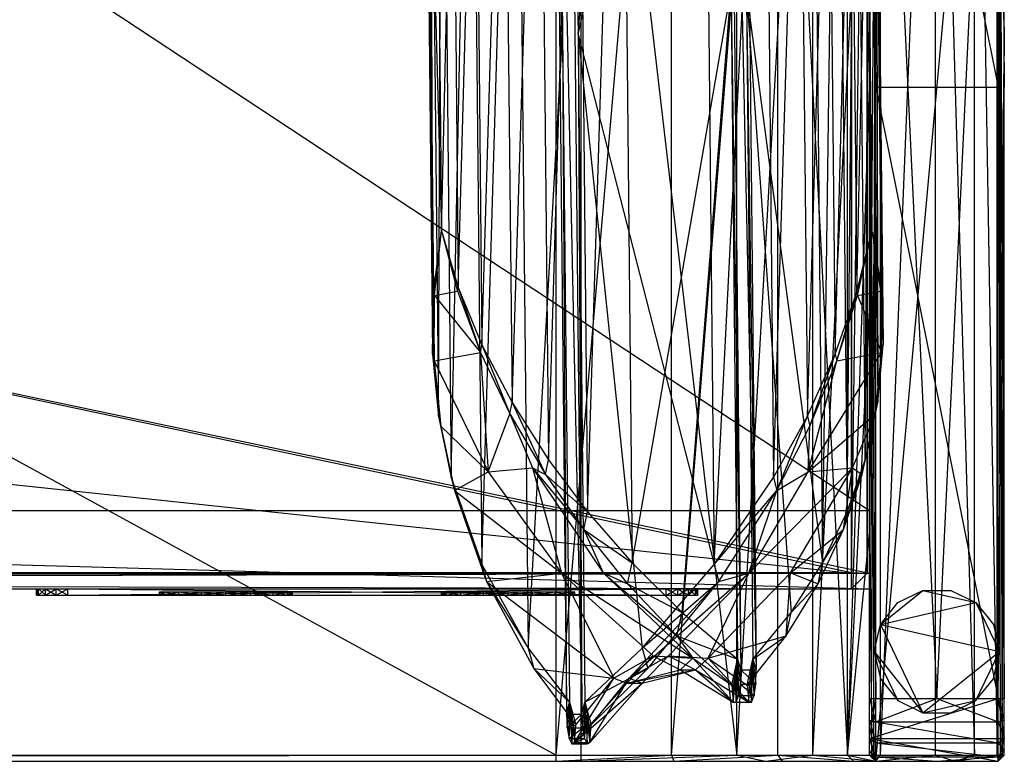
# Model space of a CAD drawing. Header units: inches. Extents: x -36.3 to 36.3, y -10.6 to 17.1.
# Tile 8 of 10: x 24 to 36.3, y -10.6 to -1.3. Entities that reach past the tile are written whole.
import ezdxf

# ---------------------------------------------------------------- set-up
doc = ezdxf.new("R2010")
doc.units = ezdxf.units.IN
doc.layers.get('0').update_dxf_attribs({"true_color": 0xc2ced6})

msp = doc.modelspace()

# ---------------------------------------------------------------- linework, layer by layer
at = {"color": 8, "true_color": 0x8c8177}
for p, q in [((0.003, 15.384), (34.649, -7.451)), ((32.861, 7.598), (33.033, -9.454)), ((32.861, 7.598), (33.226, -9.454)), ((33.054, 7.598), (33.226, -9.454)), ((30.67, 7.043), (30.794, -1.474)), ((30.67, 7.043), (30.841, -10.01)), ((30.67, 7.043), (31.034, -10.01)), ((30.862, 7.043), (30.987, -1.474)), ((30.862, 7.043), (31.034, -10.01)), ((30.71, 6.908), (30.794, -1.474)), ((30.903, 6.908), (30.987, -1.474)), ((-34.642, 6.329), (34.649, -8.238)), ((-34.475, 6.339), (34.423, -8.228)), ((34.422, 6.344), (34.423, -8.228)), ((34.423, -8.228), (34.619, 6.339)), ((34.423, -8.238), (34.423, 6.329)), ((34.423, -8.238), (34.619, 6.329)), ((34.619, 6.339), (34.619, -8.238)), ((34.619, -8.238), (34.619, 6.329)), ((34.649, -10.522), (34.649, 6.329)), ((34.649, -2.096), (34.649, 6.329)), ((34.649, -2.096), (34.728, 6.329)), ((34.649, -1.742), (34.649, 6.329)), ((34.649, -1.742), (34.728, 6.329)), ((34.649, -8.238), (34.649, 6.329)), ((34.649, -7.451), (34.649, 6.329)), ((34.701, -10.574), (34.728, 6.329)), ((34.728, -10.6), (34.728, 6.329)), ((34.728, -10.6), (36.263, 6.329)), ((34.728, -9.813), (34.728, 6.329)), ((34.728, 6.329), (35.495, -9.813)), ((35.495, -9.813), (36.263, 6.329)), ((36.263, -10.6), (36.263, 6.329)), ((36.263, -9.813), (36.263, 6.329)), ((36.263, 6.329), (36.289, -10.574)), ((36.263, 6.329), (36.316, -10.548)), ((36.263, 6.329), (36.342, -2.096)), ((36.263, 6.329), (36.342, -1.742)), ((36.342, -10.522), (36.342, 6.329)), ((36.342, -2.096), (36.342, 6.329)), ((36.342, -1.742), (36.342, 6.329)), ((0, 6.25), (30.712, -10.522)), ((29.78, -8.13), (30.205, 6.286)), ((30.205, 6.286), (30.36, -9.179)), ((30.205, 6.286), (30.794, -1.474)), ((30.712, -10.522), (30.712, 6.25)), ((30.712, -10.522), (32.161, 6.25)), ((30.987, -1.474), (31.636, 6.286)), ((31.027, -10.522), (31.027, 6.25)), ((31.027, 6.25), (32.983, -10.522)), ((32.161, -10.522), (32.161, 6.25)), ((32.161, -10.522), (33.496, 6.25)), ((32.983, -10.522), (32.983, 6.25)), ((32.983, -10.522), (33.935, 6.25)), ((33.496, -10.522), (33.496, 6.25)), ((33.496, 6.25), (34.373, -10.522)), ((33.935, -10.522), (33.935, 6.25)), ((33.935, -10.522), (34.785, 6.25)), ((34.373, -10.522), (34.373, 6.25)), ((34.373, 6.25), (34.649, -2.136)), ((34.785, -10.522), (34.785, 6.25)), ((34.785, -10.522), (35.476, 6.25)), ((35.476, -10.522), (35.476, 6.25)), ((35.476, 6.25), (35.969, -10.522)), ((35.969, -10.522), (35.969, 6.25)), ((35.969, 6.25), (36.253, -10.522)), ((36.253, -10.522), (36.253, 6.25)), ((36.253, 6.25), (36.342, -2.136)), ((36.342, -9.813), (36.342, 6.25)), ((36.342, -3.723), (36.342, 6.25)), ((31.107, -7.467), (31.524, 6.126)), ((31.524, 6.126), (31.667, -8.11)), ((33.917, 6.126), (34.06, -8.11)), ((34.649, -9.813), (34.649, 5.541)), ((34.649, 5.541), (34.728, -2.136)), ((34.728, -2.136), (34.728, 5.541)), ((34.728, 5.541), (36.263, -2.136)), ((36.263, -2.136), (36.263, 5.541)), ((36.263, 5.541), (36.342, -9.813)), ((36.342, -9.813), (36.342, 5.541)), ((29.394, -7.038), (29.645, 5.325)), ((29.645, 5.325), (29.78, -8.13)), ((30.616, -6.814), (30.978, 5.423)), ((30.978, 5.423), (31.107, -7.467)), ((30.987, -1.474), (32.563, 5.325)), ((32.563, 5.325), (32.698, -8.13)), ((34.06, -8.11), (34.239, 5.423)), ((34.239, 5.423), (34.368, -7.467)), ((30.158, -6.096), (30.501, 4.707)), ((30.501, 4.707), (30.616, -6.814)), ((34.368, -7.467), (34.479, 4.707)), ((34.479, 4.707), (34.595, -6.814)), ((29.233, -6.266), (29.279, 4.329)), ((29.279, 4.329), (29.394, -7.038)), ((32.698, -8.13), (33.329, 4.329)), ((33.329, 4.329), (33.444, -7.038)), ((29.779, -5.372), (30.058, 3.916)), ((30.058, 3.916), (30.158, -6.096)), ((34.595, -6.814), (34.652, 3.916)), ((34.652, 3.916), (34.753, -6.096)), ((29.134, 3.628), (29.159, -5.488)), ((29.134, 3.628), (29.233, -6.266)), ((33.444, -7.038), (33.769, 3.628)), ((33.769, 3.628), (33.868, -6.266)), ((29.483, -4.651), (29.694, 3.117)), ((29.694, 3.117), (29.779, -5.372)), ((34.734, 3.117), (34.753, -6.096)), ((34.734, 3.117), (34.794, -4.651)), ((34.734, 3.117), (34.819, -5.372)), ((29.075, 2.923), (29.159, -5.488)), ((29.075, 2.923), (29.173, -4.71)), ((33.868, -6.266), (34.133, 2.923)), ((34.133, 2.923), (34.217, -5.488)), ((29.274, -3.939), (29.413, 2.318)), ((29.413, 2.318), (29.483, -4.651)), ((34.676, -3.939), (34.724, 2.318)), ((34.724, 2.318), (34.794, -4.651)), ((29.103, 2.221), (29.173, -4.71)), ((29.103, 2.221), (29.274, -3.939)), ((34.217, -5.488), (34.418, 2.221)), ((34.418, 2.221), (34.488, -4.71)), ((29.219, 1.527), (29.274, -3.939)), ((34.488, -4.71), (34.621, 1.527)), ((34.621, 1.527), (34.676, -3.939)), ((34.649, -9.813), (34.649, 1.567)), ((34.649, -6.368), (34.649, 1.567)), ((34.649, -2.136), (34.649, 1.567)), ((34.649, -2.136), (34.649, 0.659)), ((36.342, -2.136), (36.342, 0.659)), ((36.342, -10.522), (36.342, -0.02)), ((36.342, -3.723), (36.342, -0.02)), ((36.342, -2.136), (36.342, -0.02)), ((-34.475, -0.955), (34.423, -8.238)), ((31.667, -8.11), (32.908, -0.938)), ((32.296, -8.732), (32.908, -0.938)), ((32.908, -0.938), (32.992, -9.32)), ((32.908, -0.938), (33.033, -9.454)), ((33.101, -0.938), (33.185, -9.32)), ((33.101, -0.938), (33.226, -9.454)), ((33.101, -0.938), (33.666, -8.732)), ((33.101, -0.938), (34.06, -8.11)), ((30.36, -9.179), (30.794, -1.474)), ((30.794, -1.474), (30.841, -10.01)), ((30.794, -1.474), (30.879, -9.856)), ((30.987, -1.474), (31.034, -10.01)), ((30.987, -1.474), (31.072, -9.856)), ((30.987, -1.474), (31.791, -9.179)), ((30.987, -1.474), (32.698, -8.13)), ((34.649, -10.522), (34.649, -1.742)), ((34.649, -9.813), (34.649, -1.742)), ((34.649, -1.742), (34.728, -9.813)), ((36.263, -9.813), (36.342, -1.742)), ((36.342, -10.522), (36.342, -1.742)), ((36.342, -9.813), (36.342, -1.742)), ((34.649, -10.522), (34.649, -2.096)), ((34.649, -2.096), (34.675, -10.548)), ((34.649, -2.096), (34.701, -10.574)), ((36.316, -10.548), (36.342, -2.096)), ((36.342, -10.522), (36.342, -2.096)), ((34.373, -10.522), (34.649, -2.136)), ((34.649, -9.813), (34.728, -2.136)), ((34.649, -6.368), (34.649, -2.136)), ((34.649, -4.931), (34.649, -2.136)), ((34.649, -2.136), (34.649, -2.136)), ((34.728, -9.813), (34.728, -2.136)), ((34.728, -2.136), (36.263, -9.813)), ((34.728, -2.136), (36.263, -2.136)), ((36.253, -10.522), (36.342, -2.136)), ((36.263, -9.813), (36.263, -2.136)), ((36.263, -2.136), (36.342, -9.813)), ((36.342, -10.522), (36.342, -2.136)), ((36.342, -10.522), (36.342, -3.723)), ((36.342, -9.813), (36.342, -3.723)), ((29.173, -4.71), (29.274, -3.939)), ((29.183, -4.753), (29.274, -3.939)), ((29.274, -3.939), (29.474, -4.7)), ((29.274, -3.939), (29.483, -4.651)), ((34.488, -4.71), (34.676, -3.939)), ((34.498, -4.753), (34.676, -3.939)), ((34.676, -3.939), (34.785, -4.7)), ((34.676, -3.939), (34.794, -4.651)), ((29.183, -4.753), (29.474, -4.7)), ((29.474, -4.7), (29.483, -4.651)), ((29.474, -4.7), (29.761, -5.469)), ((29.483, -4.651), (29.761, -5.469)), ((29.483, -4.651), (29.779, -5.372)), ((34.498, -4.753), (34.785, -4.7)), ((34.785, -4.7), (34.794, -4.651)), ((34.785, -4.7), (34.801, -5.469)), ((34.794, -4.651), (34.801, -5.469)), ((34.794, -4.651), (34.819, -5.372)), ((29.159, -5.488), (29.173, -4.71)), ((29.173, -4.71), (29.179, -5.573)), ((29.173, -4.71), (29.183, -4.753)), ((29.179, -5.573), (29.183, -4.753)), ((29.183, -4.753), (29.761, -5.469)), ((34.217, -5.488), (34.488, -4.71)), ((34.237, -5.573), (34.488, -4.71)), ((34.237, -5.573), (34.498, -4.753)), ((34.488, -4.71), (34.498, -4.753)), ((34.498, -4.753), (34.801, -5.469)), ((34.373, -10.522), (34.649, -4.931)), ((34.649, -7.726), (34.649, -4.931)), ((34.649, -6.368), (34.649, -4.931)), ((29.761, -5.469), (29.779, -5.372)), ((29.779, -5.372), (30.13, -6.239)), ((29.779, -5.372), (30.158, -6.096)), ((34.725, -6.239), (34.819, -5.372)), ((34.753, -6.096), (34.819, -5.372)), ((34.801, -5.469), (34.819, -5.372)), ((29.159, -5.488), (29.179, -5.573)), ((29.159, -5.488), (29.233, -6.266)), ((29.159, -5.488), (29.263, -6.391)), ((29.179, -5.573), (29.761, -5.469)), ((29.761, -5.469), (29.859, -6.967)), ((29.761, -5.469), (30.13, -6.239)), ((33.868, -6.266), (34.217, -5.488)), ((33.879, -6.967), (34.801, -5.469)), ((33.899, -6.391), (34.217, -5.488)), ((34.217, -5.488), (34.237, -5.573)), ((34.237, -5.573), (34.801, -5.469)), ((34.725, -6.239), (34.801, -5.469)), ((29.179, -5.573), (29.263, -6.391)), ((29.179, -5.573), (29.859, -6.967)), ((33.879, -6.967), (34.237, -5.573)), ((33.899, -6.391), (34.237, -5.573)), ((30.13, -6.239), (30.158, -6.096)), ((30.158, -6.096), (30.578, -7.001)), ((30.158, -6.096), (30.616, -6.814)), ((34.557, -7.001), (34.753, -6.096)), ((34.595, -6.814), (34.753, -6.096)), ((34.725, -6.239), (34.753, -6.096)), ((29.233, -6.266), (29.263, -6.391)), ((29.233, -6.266), (29.394, -7.038)), ((29.233, -6.266), (29.434, -7.2)), ((29.859, -6.967), (30.13, -6.239)), ((30.13, -6.239), (30.414, -6.916)), ((30.13, -6.239), (30.578, -7.001)), ((33.444, -7.038), (33.868, -6.266)), ((33.485, -7.2), (33.868, -6.266)), ((33.868, -6.266), (33.899, -6.391)), ((33.879, -6.967), (34.725, -6.239)), ((34.435, -6.916), (34.725, -6.239)), ((34.557, -7.001), (34.725, -6.239)), ((29.263, -6.391), (29.434, -7.2)), ((29.263, -6.391), (29.859, -6.967)), ((33.485, -7.2), (33.899, -6.391)), ((33.879, -6.967), (33.899, -6.391)), ((34.649, -10.522), (34.649, -6.368)), ((34.649, -9.813), (34.649, -6.368)), ((34.649, -7.726), (34.649, -6.368)), ((29.859, -6.967), (30.414, -6.916)), ((30.414, -6.916), (30.578, -7.001)), ((30.414, -6.916), (30.781, -8.239)), ((30.414, -6.916), (31.059, -7.692)), ((30.414, -6.916), (31.304, -8.233)), ((30.578, -7.001), (30.616, -6.814)), ((30.616, -6.814), (31.107, -7.467)), ((33.132, -8.239), (34.435, -6.916)), ((33.655, -8.233), (34.435, -6.916)), ((33.879, -6.967), (34.435, -6.916)), ((34.321, -7.692), (34.595, -6.814)), ((34.321, -7.692), (34.435, -6.916)), ((34.368, -7.467), (34.595, -6.814)), ((34.435, -6.916), (34.557, -7.001)), ((34.557, -7.001), (34.595, -6.814)), ((29.394, -7.038), (29.434, -7.2)), ((29.394, -7.038), (29.78, -8.13)), ((29.434, -7.2), (29.859, -6.967)), ((29.859, -6.967), (30.781, -8.239)), ((30.578, -7.001), (31.059, -7.692)), ((30.578, -7.001), (31.107, -7.467)), ((32.698, -8.13), (33.444, -7.038)), ((33.132, -8.239), (33.879, -6.967)), ((33.444, -7.038), (33.485, -7.2)), ((33.485, -7.2), (33.879, -6.967)), ((34.321, -7.692), (34.557, -7.001)), ((29.434, -7.2), (29.78, -8.13)), ((29.434, -7.2), (29.836, -8.344)), ((29.434, -7.2), (30.781, -8.239)), ((32.698, -8.13), (33.485, -7.2)), ((32.754, -8.344), (33.485, -7.2)), ((33.132, -8.239), (33.485, -7.2)), ((0.003, -7.451), (34.649, -8.435)), ((0.003, -7.451), (34.649, -7.451)), ((31.059, -7.692), (31.107, -7.467)), ((31.107, -7.467), (31.667, -8.11)), ((34.06, -8.11), (34.368, -7.467)), ((34.321, -7.692), (34.368, -7.467)), ((34.649, -8.435), (34.649, -7.451)), ((34.649, -8.238), (34.649, -7.451)), ((34.649, -7.451), (34.649, -7.451)), ((31.059, -7.692), (31.304, -8.233)), ((31.059, -7.692), (31.61, -8.371)), ((31.059, -7.692), (31.667, -8.11)), ((33.655, -8.233), (34.321, -7.692)), ((34.004, -8.371), (34.321, -7.692)), ((34.06, -8.11), (34.321, -7.692)), ((34.373, -10.522), (34.649, -7.726)), ((34.649, -10.522), (34.649, -7.726)), ((29.78, -8.13), (29.836, -8.344)), ((29.78, -8.13), (30.36, -9.179)), ((31.61, -8.371), (31.667, -8.11)), ((31.667, -8.11), (32.296, -8.732)), ((31.791, -9.179), (32.698, -8.13)), ((32.698, -8.13), (32.754, -8.344)), ((33.666, -8.732), (34.06, -8.11)), ((34.004, -8.371), (34.06, -8.11)), ((-34.642, -8.435), (34.649, -8.238)), ((-34.642, -8.238), (34.649, -8.238)), ((-34.475, -8.435), (34.423, -8.228)), ((-34.475, -8.228), (34.423, -8.228)), ((-34.475, -8.238), (34.423, -8.435)), ((-34.475, -8.238), (34.423, -8.238)), ((29.836, -8.344), (30.781, -8.239)), ((30.781, -8.239), (31.304, -8.233)), ((30.781, -8.239), (31.438, -9.557)), ((30.781, -8.239), (31.931, -9.275)), ((30.781, -8.239), (32.428, -9.305)), ((31.304, -8.233), (31.61, -8.371)), ((31.304, -8.233), (32.229, -9.025)), ((31.304, -8.233), (32.428, -9.305)), ((31.631, -9.557), (33.132, -8.239)), ((32.124, -9.275), (33.132, -8.239)), ((32.62, -9.305), (33.655, -8.233)), ((32.62, -9.305), (33.132, -8.239)), ((32.754, -8.344), (33.132, -8.239)), ((33.132, -8.239), (33.655, -8.233)), ((33.601, -9.025), (33.655, -8.233)), ((33.655, -8.233), (34.004, -8.371)), ((34.423, -8.435), (34.423, -8.228)), ((34.423, -8.228), (34.619, -8.238)), ((34.423, -8.435), (34.423, -8.238)), ((34.423, -8.435), (34.619, -8.238)), ((34.423, -8.238), (34.619, -8.238)), ((34.619, -8.238), (34.619, -8.238)), ((34.649, -8.435), (34.649, -8.238)), ((29.836, -8.344), (30.36, -9.179)), ((29.836, -8.344), (30.43, -9.436)), ((29.836, -8.344), (31.438, -9.557)), ((31.61, -8.371), (32.229, -9.025)), ((31.61, -8.371), (32.296, -8.732)), ((31.631, -9.557), (32.754, -8.344)), ((31.791, -9.179), (32.754, -8.344)), ((31.864, -9.436), (32.754, -8.344)), ((33.601, -9.025), (34.004, -8.371)), ((33.666, -8.732), (34.004, -8.371)), ((-34.642, -8.435), (34.649, -8.435)), ((-34.475, -8.435), (34.423, -8.435)), ((0.003, -8.435), (34.649, -8.435)), ((34.423, -8.435), (34.423, -8.435)), ((34.649, -8.435), (34.649, -8.435)), ((32.229, -9.025), (32.296, -8.732)), ((32.296, -8.732), (32.992, -9.32)), ((33.185, -9.32), (33.666, -8.732)), ((33.601, -9.025), (33.666, -8.732)), ((32.229, -9.025), (32.428, -9.305)), ((32.229, -9.025), (32.918, -9.645)), ((32.229, -9.025), (32.992, -9.32)), ((32.62, -9.305), (33.601, -9.025)), ((33.11, -9.645), (33.601, -9.025)), ((33.185, -9.32), (33.601, -9.025)), ((30.36, -9.179), (30.43, -9.436)), ((30.36, -9.179), (30.879, -9.856)), ((31.072, -9.856), (31.791, -9.179)), ((31.438, -9.557), (31.931, -9.275)), ((31.599, -9.621), (31.931, -9.275)), ((31.631, -9.557), (32.124, -9.275)), ((31.791, -9.179), (31.864, -9.436)), ((31.792, -9.621), (32.124, -9.275)), ((31.931, -9.275), (32.271, -9.45)), ((31.931, -9.275), (32.428, -9.305)), ((32.124, -9.275), (32.464, -9.45)), ((32.124, -9.275), (32.62, -9.305)), ((32.271, -9.45), (32.428, -9.305)), ((32.428, -9.305), (32.918, -9.645)), ((32.428, -9.305), (32.938, -9.86)), ((32.464, -9.45), (32.62, -9.305)), ((32.62, -9.305), (33.11, -9.645)), ((32.62, -9.305), (33.131, -9.86)), ((32.918, -9.645), (32.992, -9.32)), ((32.941, -9.652), (32.992, -9.32)), ((32.988, -9.47), (32.992, -9.32)), ((32.992, -9.32), (33.005, -9.774)), ((32.992, -9.32), (33.026, -9.63)), ((32.992, -9.32), (33.033, -9.454)), ((33.11, -9.645), (33.185, -9.32)), ((33.14, -9.648), (33.185, -9.32)), ((33.183, -9.442), (33.185, -9.32)), ((33.185, -9.32), (33.198, -9.774)), ((33.185, -9.32), (33.219, -9.63)), ((33.185, -9.32), (33.226, -9.454)), ((30.43, -9.436), (30.879, -9.856)), ((30.43, -9.436), (30.959, -10.142)), ((30.43, -9.436), (31.438, -9.557)), ((31.072, -9.856), (31.864, -9.436)), ((31.152, -10.142), (31.864, -9.436)), ((31.599, -9.621), (32.271, -9.45)), ((31.599, -9.621), (32.464, -9.45)), ((31.631, -9.557), (31.864, -9.436)), ((31.792, -9.621), (32.464, -9.45)), ((32.271, -9.45), (32.464, -9.45)), ((32.271, -9.45), (32.938, -9.86)), ((32.464, -9.45), (32.938, -9.86)), ((32.464, -9.45), (33.131, -9.86)), ((32.941, -9.652), (32.988, -9.47)), ((32.962, -9.625), (32.988, -9.47)), ((32.977, -9.565), (32.988, -9.47)), ((32.988, -9.47), (33.005, -9.774)), ((33.026, -9.63), (33.033, -9.454)), ((33.033, -9.454), (33.219, -9.63)), ((33.033, -9.454), (33.226, -9.454)), ((33.14, -9.648), (33.183, -9.442)), ((33.16, -9.609), (33.183, -9.442)), ((33.174, -9.54), (33.183, -9.442)), ((33.183, -9.442), (33.198, -9.774)), ((33.219, -9.63), (33.226, -9.454)), ((30.943, -10.366), (31.438, -9.557)), ((30.943, -10.366), (31.599, -9.621)), ((30.943, -10.366), (31.792, -9.621)), ((30.959, -10.142), (31.438, -9.557)), ((31.136, -10.366), (31.631, -9.557)), ((31.136, -10.366), (31.792, -9.621)), ((31.152, -10.142), (31.631, -9.557)), ((31.438, -9.557), (31.599, -9.621)), ((31.599, -9.621), (31.792, -9.621)), ((31.631, -9.557), (31.792, -9.621)), ((32.918, -9.645), (32.938, -9.86)), ((32.918, -9.645), (32.941, -9.652)), ((32.938, -9.86), (32.962, -9.625)), ((32.941, -9.652), (32.962, -9.625)), ((32.962, -9.625), (32.977, -9.565)), ((32.962, -9.625), (32.974, -9.856)), ((32.974, -9.856), (32.977, -9.565)), ((32.977, -9.565), (33.005, -9.774)), ((33.005, -9.774), (33.026, -9.63)), ((33.026, -9.63), (33.198, -9.774)), ((33.026, -9.63), (33.219, -9.63)), ((33.11, -9.645), (33.131, -9.86)), ((33.11, -9.645), (33.14, -9.648)), ((33.14, -9.648), (33.16, -9.609)), ((33.16, -9.609), (33.174, -9.54)), ((33.16, -9.609), (33.167, -9.856)), ((33.167, -9.856), (33.174, -9.54)), ((33.174, -9.54), (33.198, -9.774)), ((33.198, -9.774), (33.219, -9.63)), ((32.938, -9.86), (32.941, -9.652)), ((33.131, -9.86), (33.14, -9.648)), ((33.14, -9.648), (33.167, -9.856)), ((30.841, -10.01), (30.879, -9.856)), ((30.851, -10.182), (30.879, -9.856)), ((30.875, -10.314), (30.879, -9.856)), ((30.879, -9.856), (30.883, -9.976)), ((30.879, -9.856), (30.93, -10.16)), ((30.879, -9.856), (30.959, -10.142)), ((31.034, -10.01), (31.072, -9.856)), ((31.044, -10.182), (31.072, -9.856)), ((31.067, -10.314), (31.072, -9.856)), ((31.072, -9.856), (31.078, -10.003)), ((31.072, -9.856), (31.129, -10.161)), ((31.072, -9.856), (31.152, -10.142)), ((32.938, -9.86), (32.974, -9.856)), ((32.938, -9.86), (33.131, -9.86)), ((32.974, -9.856), (33.005, -9.774)), ((32.974, -9.856), (33.131, -9.86)), ((32.974, -9.856), (33.167, -9.856)), ((33.005, -9.774), (33.167, -9.856)), ((33.005, -9.774), (33.198, -9.774)), ((33.131, -9.86), (33.167, -9.856)), ((33.167, -9.856), (33.198, -9.774)), ((34.649, -10.522), (34.649, -9.813)), ((34.649, -10.314), (34.649, -9.813)), ((34.649, -10.314), (34.728, -9.813)), ((34.649, -10.314), (36.263, -9.813)), ((34.649, -9.813), (34.728, -9.813)), ((34.649, -10.522), (34.649, -9.813)), ((34.649, -10.084), (34.649, -9.813)), ((34.649, -9.813), (34.728, -10.103)), ((34.649, -9.813), (34.728, -9.813)), ((34.728, -9.813), (36.263, -9.813)), ((34.728, -10.103), (34.728, -9.813)), ((34.728, -10.103), (35.495, -9.813)), ((34.728, -9.813), (35.495, -9.813)), ((35.495, -9.813), (36.263, -10.103)), ((35.495, -9.813), (36.263, -9.813)), ((36.263, -9.813), (36.342, -10.314)), ((36.263, -9.813), (36.342, -9.813)), ((36.263, -10.103), (36.263, -9.813)), ((36.263, -9.813), (36.342, -10.084)), ((36.263, -9.813), (36.342, -9.813)), ((36.342, -10.522), (36.342, -9.813)), ((36.342, -10.314), (36.342, -9.813)), ((36.342, -10.522), (36.342, -9.813)), ((36.342, -10.084), (36.342, -9.813)), ((30.841, -10.01), (30.851, -10.182)), ((30.841, -10.01), (31.034, -10.01)), ((30.851, -10.182), (31.034, -10.01)), ((30.875, -10.314), (30.883, -9.976)), ((30.883, -9.976), (30.894, -10.069)), ((30.883, -9.976), (30.909, -10.131)), ((30.883, -9.976), (30.93, -10.16)), ((31.034, -10.01), (31.044, -10.182)), ((31.067, -10.314), (31.078, -10.003)), ((31.078, -10.003), (31.091, -10.092)), ((31.078, -10.003), (31.108, -10.144)), ((31.078, -10.003), (31.129, -10.161)), ((30.875, -10.314), (30.894, -10.069)), ((30.894, -10.069), (30.908, -10.38)), ((30.894, -10.069), (30.909, -10.131)), ((30.908, -10.38), (30.909, -10.131)), ((30.909, -10.131), (30.93, -10.16)), ((30.93, -10.16), (30.959, -10.142)), ((30.943, -10.366), (30.959, -10.142)), ((31.067, -10.314), (31.091, -10.092)), ((31.091, -10.092), (31.1, -10.38)), ((31.091, -10.092), (31.108, -10.144)), ((31.129, -10.161), (31.152, -10.142)), ((31.136, -10.366), (31.152, -10.142)), ((34.649, -10.522), (34.649, -10.084)), ((34.649, -10.314), (34.649, -10.084)), ((34.649, -10.084), (34.728, -10.37)), ((34.649, -10.084), (34.728, -10.103)), ((34.728, -10.37), (34.728, -10.103)), ((34.728, -10.103), (36.263, -10.37)), ((34.728, -10.103), (36.263, -10.103)), ((36.263, -10.103), (36.342, -10.084)), ((36.263, -10.37), (36.263, -10.103)), ((36.263, -10.103), (36.342, -10.314)), ((36.342, -10.522), (36.342, -10.084)), ((36.342, -10.314), (36.342, -10.084)), ((30.851, -10.182), (30.875, -10.314)), ((30.851, -10.182), (31.044, -10.182)), ((30.875, -10.314), (31.044, -10.182)), ((30.908, -10.38), (30.93, -10.16)), ((30.93, -10.16), (30.943, -10.366)), ((31.044, -10.182), (31.067, -10.314)), ((31.1, -10.38), (31.108, -10.144)), ((31.108, -10.144), (31.129, -10.161)), ((31.108, -10.144), (31.136, -10.366)), ((31.129, -10.161), (31.136, -10.366)), ((30.875, -10.314), (30.908, -10.38)), ((30.875, -10.314), (31.067, -10.314)), ((30.908, -10.38), (31.067, -10.314)), ((30.908, -10.38), (30.943, -10.366)), ((30.908, -10.38), (31.1, -10.38)), ((30.943, -10.366), (31.1, -10.38)), ((30.943, -10.366), (31.136, -10.366)), ((31.067, -10.314), (31.1, -10.38)), ((31.1, -10.38), (31.136, -10.366)), ((34.649, -10.522), (34.649, -10.314)), ((34.649, -10.314), (34.728, -10.6)), ((34.649, -10.314), (36.263, -10.6)), ((34.649, -10.314), (36.342, -10.314)), ((34.649, -10.522), (34.649, -10.314)), ((34.649, -10.468), (34.649, -10.314)), ((34.649, -10.314), (34.728, -10.545)), ((34.649, -10.314), (34.728, -10.37)), ((34.728, -10.545), (34.728, -10.37)), ((34.728, -10.37), (36.263, -10.545)), ((34.728, -10.37), (36.263, -10.37)), ((36.263, -10.6), (36.342, -10.314)), ((36.263, -10.37), (36.342, -10.314)), ((36.263, -10.545), (36.263, -10.37)), ((36.263, -10.37), (36.342, -10.468)), ((36.342, -10.522), (36.342, -10.314)), ((36.342, -10.522), (36.342, -10.314)), ((36.342, -10.468), (36.342, -10.314)), ((34.649, -10.522), (34.649, -10.468)), ((34.649, -10.468), (34.728, -10.6)), ((34.649, -10.468), (34.728, -10.545)), ((36.263, -10.545), (36.342, -10.468)), ((36.342, -10.522), (36.342, -10.468)), ((-31.027, -10.6), (31.027, -10.522)), ((-31.027, -10.522), (31.027, -10.522)), ((-31.027, -10.6), (30.712, -10.6)), ((-31.027, -10.6), (31.027, -10.6)), ((-30.712, -10.6), (30.712, -10.522)), ((-30.712, -10.522), (30.712, -10.522)), ((-30.712, -10.6), (30.712, -10.6)), ((30.712, -10.6), (30.712, -10.522)), ((30.712, -10.6), (32.161, -10.522)), ((30.712, -10.522), (32.161, -10.522)), ((30.712, -10.6), (31.027, -10.6)), ((30.712, -10.6), (32.19, -10.6)), ((30.712, -10.6), (33.343, -10.6)), ((30.712, -10.6), (34.73, -10.6)), ((31.027, -10.6), (31.027, -10.522)), ((31.027, -10.6), (32.983, -10.522)), ((31.027, -10.522), (32.983, -10.522)), ((31.027, -10.6), (33.343, -10.6)), ((32.161, -10.522), (32.19, -10.6)), ((32.161, -10.522), (33.496, -10.522)), ((32.19, -10.6), (33.496, -10.522)), ((32.19, -10.6), (33.552, -10.6)), ((32.19, -10.6), (34.73, -10.6)), ((32.983, -10.522), (33.343, -10.6)), ((32.983, -10.522), (33.935, -10.522)), ((33.343, -10.6), (33.935, -10.522)), ((33.343, -10.6), (34.73, -10.6)), ((33.496, -10.522), (33.552, -10.6)), ((33.496, -10.522), (34.373, -10.522)), ((33.496, -10.522), (34.446, -10.6)), ((33.552, -10.6), (34.446, -10.6)), ((33.552, -10.6), (34.73, -10.6)), ((33.552, -10.6), (35.723, -10.6)), ((33.935, -10.522), (34.73, -10.6)), ((33.935, -10.522), (34.785, -10.522)), ((34.373, -10.522), (34.446, -10.6)), ((34.373, -10.522), (34.649, -10.522)), ((34.373, -10.522), (34.728, -10.6)), ((34.446, -10.6), (34.728, -10.6)), ((34.446, -10.6), (35.723, -10.6)), ((34.446, -10.6), (36.263, -10.6)), ((34.649, -10.522), (34.649, -10.522)), ((34.649, -10.522), (34.728, -10.6)), ((34.649, -10.522), (34.649, -10.522)), ((34.649, -10.522), (34.675, -10.548)), ((34.649, -10.522), (34.701, -10.574)), ((34.649, -10.522), (34.728, -10.6)), ((34.675, -10.548), (34.701, -10.574)), ((34.701, -10.574), (34.728, -10.6)), ((34.728, -10.6), (34.728, -10.545)), ((34.728, -10.545), (35.495, -10.6)), ((34.728, -10.545), (36.263, -10.545)), ((34.728, -10.6), (34.728, -10.6)), ((34.728, -10.6), (36.263, -10.6)), ((34.728, -10.6), (34.728, -10.6)), ((34.728, -10.6), (35.495, -10.6)), ((34.728, -10.6), (36.263, -10.6)), ((34.73, -10.6), (34.785, -10.522)), ((34.73, -10.6), (35.476, -10.522)), ((34.73, -10.6), (35.723, -10.6)), ((34.785, -10.522), (35.476, -10.522)), ((35.476, -10.522), (35.723, -10.6)), ((35.476, -10.522), (35.969, -10.522)), ((35.495, -10.6), (36.263, -10.545)), ((35.495, -10.6), (36.263, -10.6)), ((35.723, -10.6), (35.969, -10.522)), ((35.723, -10.6), (36.253, -10.522)), ((35.723, -10.6), (36.263, -10.6)), ((35.969, -10.522), (36.253, -10.522)), ((36.253, -10.522), (36.263, -10.6)), ((36.253, -10.522), (36.342, -10.522)), ((36.263, -10.6), (36.342, -10.522)), ((36.263, -10.6), (36.342, -10.522)), ((36.263, -10.545), (36.342, -10.522)), ((36.263, -10.6), (36.263, -10.545)), ((36.263, -10.6), (36.316, -10.548)), ((36.263, -10.6), (36.289, -10.574)), ((36.263, -10.6), (36.263, -10.6)), ((36.263, -10.6), (36.263, -10.6)), ((36.289, -10.574), (36.316, -10.548)), ((36.316, -10.548), (36.342, -10.522)), ((36.342, -10.522), (36.342, -10.522)), ((36.342, -10.522), (36.342, -10.522))]:
    msp.add_line(p, q, dxfattribs=at)
at = {"color": 7, "true_color": 0xf1f1f3}
for p, q in [((24.183, -8.514), (24.183, -8.435)), ((24.183, -8.514), (24.211, -8.435)), ((24.183, -8.435), (24.183, -8.435)), ((24.183, -8.435), (24.211, -8.514)), ((24.183, -8.435), (24.211, -8.435)), ((24.183, -8.435), (24.577, -8.435)), ((24.183, -8.435), (32.49, -8.435)), ((24.183, -8.514), (24.183, -8.514)), ((24.183, -8.514), (24.211, -8.514)), ((24.183, -8.514), (24.577, -8.514)), ((24.183, -8.514), (25.728, -8.514)), ((24.183, -8.514), (25.787, -8.514)), ((24.183, -8.514), (25.973, -8.514)), ((24.183, -8.514), (26.257, -8.514)), ((24.211, -8.514), (24.211, -8.435)), ((24.211, -8.514), (24.298, -8.435)), ((24.211, -8.435), (24.298, -8.514)), ((24.211, -8.435), (24.298, -8.435)), ((24.211, -8.435), (24.577, -8.435)), ((24.211, -8.514), (24.298, -8.514)), ((24.211, -8.514), (24.577, -8.514)), ((24.298, -8.514), (24.298, -8.435)), ((24.298, -8.514), (24.432, -8.435)), ((24.298, -8.435), (24.432, -8.514)), ((24.298, -8.435), (24.432, -8.435)), ((24.298, -8.435), (24.577, -8.435)), ((24.298, -8.514), (24.432, -8.514)), ((24.298, -8.514), (24.577, -8.514)), ((24.432, -8.514), (24.432, -8.435)), ((24.432, -8.514), (24.577, -8.435)), ((24.432, -8.435), (24.577, -8.514)), ((24.432, -8.435), (24.577, -8.435)), ((24.432, -8.514), (24.577, -8.514)), ((24.577, -8.514), (24.577, -8.435)), ((24.577, -8.514), (32.096, -8.435)), ((24.577, -8.435), (32.096, -8.514)), ((24.577, -8.435), (32.096, -8.435)), ((24.577, -8.435), (32.49, -8.435)), ((24.577, -8.514), (26.257, -8.514)), ((24.577, -8.514), (26.565, -8.514)), ((24.577, -8.514), (26.873, -8.514)), ((24.577, -8.514), (32.096, -8.514)), ((25.728, -8.514), (25.728, -8.474)), ((25.728, -8.514), (25.787, -8.474)), ((25.728, -8.474), (25.787, -8.514)), ((25.728, -8.474), (25.787, -8.474)), ((25.728, -8.474), (25.973, -8.474)), ((25.728, -8.474), (26.257, -8.474)), ((25.728, -8.474), (26.873, -8.474)), ((25.728, -8.514), (25.787, -8.514)), ((25.787, -8.514), (25.787, -8.474)), ((25.787, -8.514), (25.973, -8.474)), ((25.787, -8.474), (25.973, -8.514)), ((25.787, -8.474), (25.973, -8.474)), ((25.787, -8.474), (26.257, -8.474)), ((25.787, -8.514), (25.973, -8.514)), ((25.973, -8.514), (25.973, -8.474)), ((25.973, -8.514), (26.257, -8.474)), ((25.973, -8.474), (26.257, -8.514)), ((25.973, -8.474), (26.257, -8.474)), ((25.973, -8.514), (26.257, -8.514)), ((26.257, -8.514), (26.257, -8.474)), ((26.257, -8.514), (26.565, -8.474)), ((26.257, -8.474), (26.565, -8.514)), ((26.257, -8.474), (26.565, -8.474)), ((26.257, -8.474), (26.873, -8.474)), ((26.257, -8.514), (26.565, -8.514)), ((26.565, -8.514), (26.565, -8.474)), ((26.565, -8.514), (26.873, -8.474)), ((26.565, -8.474), (26.873, -8.514)), ((26.565, -8.474), (26.873, -8.474)), ((26.565, -8.514), (26.873, -8.514)), ((26.873, -8.514), (26.873, -8.474)), ((26.873, -8.514), (27.156, -8.474)), ((26.873, -8.474), (26.873, -8.474)), ((26.873, -8.474), (27.156, -8.514)), ((26.873, -8.474), (27.156, -8.474)), ((26.873, -8.474), (27.343, -8.474)), ((26.873, -8.474), (27.401, -8.474)), ((26.873, -8.514), (27.156, -8.514)), ((26.873, -8.514), (29.8, -8.514)), ((26.873, -8.514), (32.096, -8.514)), ((27.156, -8.514), (27.156, -8.474)), ((27.156, -8.514), (27.343, -8.474)), ((27.156, -8.474), (27.343, -8.514)), ((27.156, -8.474), (27.343, -8.474)), ((27.156, -8.474), (27.401, -8.474)), ((27.156, -8.514), (27.343, -8.514)), ((27.156, -8.514), (29.33, -8.514)), ((27.156, -8.514), (29.517, -8.514)), ((27.156, -8.514), (29.8, -8.514)), ((27.343, -8.514), (27.343, -8.474)), ((27.343, -8.514), (27.401, -8.474)), ((27.343, -8.474), (27.401, -8.514)), ((27.343, -8.474), (27.401, -8.474)), ((27.343, -8.514), (27.401, -8.514)), ((27.343, -8.514), (29.33, -8.514)), ((27.343, -8.514), (29.517, -8.514)), ((27.401, -8.514), (27.401, -8.474)), ((27.401, -8.514), (29.271, -8.514)), ((27.401, -8.514), (29.33, -8.514)), ((29.271, -8.514), (29.271, -8.474)), ((29.271, -8.514), (29.33, -8.474)), ((29.271, -8.474), (29.33, -8.514)), ((29.271, -8.474), (29.33, -8.474)), ((29.271, -8.474), (29.517, -8.474)), ((29.271, -8.474), (30.416, -8.474)), ((29.271, -8.514), (29.33, -8.514)), ((29.33, -8.514), (29.33, -8.474)), ((29.33, -8.514), (29.517, -8.474)), ((29.33, -8.474), (29.517, -8.514)), ((29.33, -8.474), (29.517, -8.474)), ((29.33, -8.514), (29.517, -8.514)), ((29.517, -8.514), (29.517, -8.474)), ((29.517, -8.514), (29.8, -8.474)), ((29.517, -8.474), (29.8, -8.514)), ((29.517, -8.474), (29.8, -8.474)), ((29.517, -8.474), (30.416, -8.474)), ((29.517, -8.514), (29.8, -8.514)), ((29.8, -8.514), (29.8, -8.474)), ((29.8, -8.514), (30.108, -8.474)), ((29.8, -8.474), (30.108, -8.514)), ((29.8, -8.474), (30.108, -8.474)), ((29.8, -8.474), (30.416, -8.474)), ((29.8, -8.514), (30.108, -8.514)), ((29.8, -8.514), (32.096, -8.514)), ((30.108, -8.514), (30.108, -8.474)), ((30.108, -8.514), (30.416, -8.474)), ((30.108, -8.474), (30.416, -8.514)), ((30.108, -8.474), (30.416, -8.474)), ((30.108, -8.514), (30.416, -8.514)), ((30.108, -8.514), (32.096, -8.514)), ((30.416, -8.514), (30.416, -8.474)), ((30.416, -8.514), (30.7, -8.474)), ((30.416, -8.474), (30.416, -8.474)), ((30.416, -8.474), (30.7, -8.514)), ((30.416, -8.474), (30.7, -8.474)), ((30.416, -8.474), (30.886, -8.474)), ((30.416, -8.474), (30.945, -8.474)), ((30.416, -8.514), (30.7, -8.514)), ((30.416, -8.514), (32.096, -8.514)), ((30.416, -8.514), (32.49, -8.514)), ((30.7, -8.514), (30.7, -8.474)), ((30.7, -8.514), (30.886, -8.474)), ((30.7, -8.474), (30.886, -8.514)), ((30.7, -8.474), (30.886, -8.474)), ((30.7, -8.514), (30.886, -8.514)), ((30.7, -8.514), (32.49, -8.514)), ((30.886, -8.514), (30.886, -8.474)), ((30.886, -8.514), (30.945, -8.474)), ((30.886, -8.474), (30.945, -8.514)), ((30.886, -8.474), (30.945, -8.474)), ((30.886, -8.514), (30.945, -8.514)), ((30.886, -8.514), (32.49, -8.514)), ((30.945, -8.514), (30.945, -8.474)), ((30.945, -8.514), (32.49, -8.514)), ((32.096, -8.514), (32.096, -8.435)), ((32.096, -8.514), (32.241, -8.435)), ((32.096, -8.435), (32.241, -8.514)), ((32.096, -8.435), (32.241, -8.435)), ((32.096, -8.435), (32.375, -8.435)), ((32.096, -8.435), (32.462, -8.435)), ((32.096, -8.435), (32.49, -8.435)), ((32.096, -8.514), (32.241, -8.514)), ((32.096, -8.514), (32.375, -8.514)), ((32.096, -8.514), (32.462, -8.514)), ((32.096, -8.514), (32.49, -8.514)), ((32.241, -8.514), (32.241, -8.435)), ((32.241, -8.514), (32.375, -8.435)), ((32.241, -8.435), (32.375, -8.514)), ((32.241, -8.435), (32.375, -8.435)), ((32.241, -8.514), (32.375, -8.514)), ((32.375, -8.514), (32.375, -8.435)), ((32.375, -8.514), (32.462, -8.435)), ((32.375, -8.435), (32.462, -8.514)), ((32.375, -8.435), (32.462, -8.435)), ((32.375, -8.514), (32.462, -8.514)), ((32.462, -8.514), (32.462, -8.435)), ((32.462, -8.514), (32.49, -8.435)), ((32.462, -8.435), (32.49, -8.514)), ((32.462, -8.435), (32.49, -8.435)), ((32.462, -8.514), (32.49, -8.514)), ((32.49, -8.514), (32.49, -8.435)), ((32.49, -8.435), (32.49, -8.435)), ((32.49, -8.514), (32.49, -8.514))]:
    msp.add_line(p, q, dxfattribs=at)
at = {"color": 47, "true_color": 0x83714f}
for p, q in [((34.786, -8.881), (35.32, -8.455)), ((35.005, -8.607), (35.32, -8.455)), ((35.32, -8.455), (35.32, -8.455)), ((35.32, -8.455), (35.671, -8.455)), ((35.32, -8.455), (35.986, -8.607)), ((35.671, -8.455), (35.671, -8.455)), ((35.671, -8.455), (35.986, -8.607)), ((34.786, -8.881), (35.005, -8.607)), ((34.786, -8.881), (35.986, -8.607)), ((35.005, -8.607), (35.005, -8.607)), ((35.986, -8.607), (35.986, -8.607)), ((35.986, -8.607), (36.205, -8.881)), ((35.986, -8.607), (36.283, -9.222)), ((34.708, -9.222), (34.786, -8.881)), ((34.786, -8.881), (34.786, -8.881)), ((34.786, -8.881), (35.32, -9.99)), ((34.786, -8.881), (36.283, -9.222)), ((36.205, -8.881), (36.205, -8.881)), ((36.205, -8.881), (36.283, -9.222)), ((34.708, -9.222), (34.708, -9.222)), ((34.708, -9.222), (34.786, -9.564)), ((34.708, -9.222), (35.005, -9.838)), ((34.708, -9.222), (35.32, -9.99)), ((35.32, -9.99), (36.283, -9.222)), ((35.986, -9.838), (36.283, -9.222)), ((36.205, -9.564), (36.283, -9.222)), ((36.283, -9.222), (36.283, -9.222)), ((34.786, -9.564), (34.786, -9.564)), ((34.786, -9.564), (35.005, -9.838)), ((35.986, -9.838), (36.205, -9.564)), ((36.205, -9.564), (36.205, -9.564)), ((35.005, -9.838), (35.005, -9.838)), ((35.005, -9.838), (35.32, -9.99)), ((35.32, -9.99), (35.986, -9.838)), ((35.671, -9.99), (35.986, -9.838)), ((35.986, -9.838), (35.986, -9.838)), ((35.32, -9.99), (35.32, -9.99)), ((35.32, -9.99), (35.671, -9.99)), ((35.671, -9.99), (35.671, -9.99))]:
    msp.add_line(p, q, dxfattribs=at)

doc.saveas('drawing.dxf')
